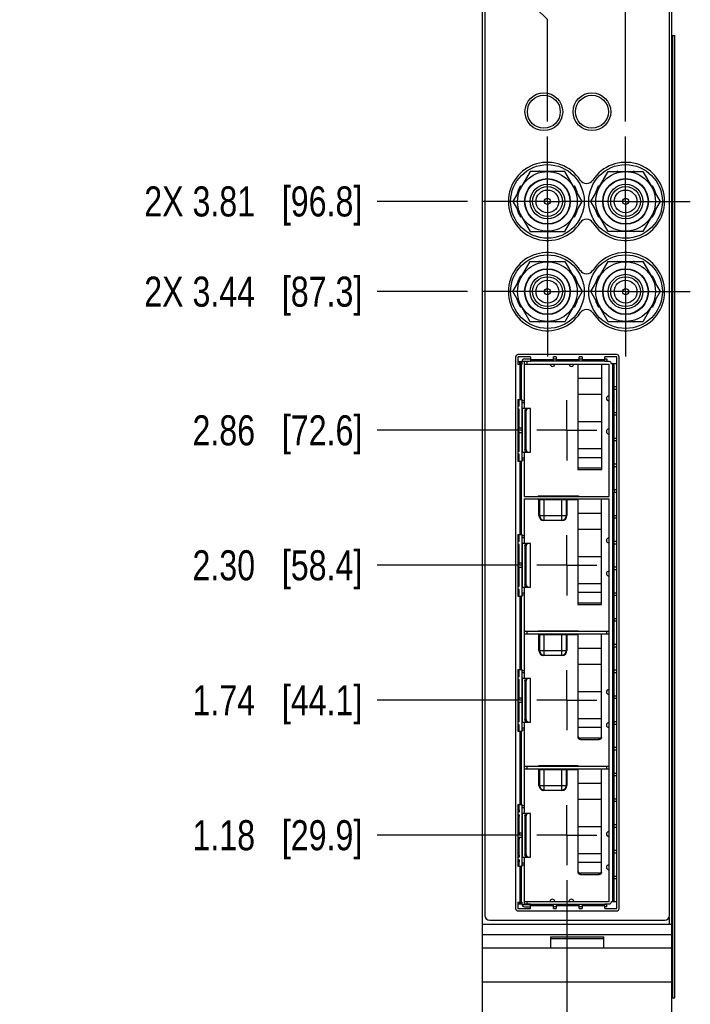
# Model space of a CAD drawing. Header units: inches. Extents: x 0.2 to 16.8, y 0.2 to 10.8.
# Tile 3 of 14: x 3.3 to 6.1, y 4.1 to 8.2. Entities that reach past the tile are written whole.
import ezdxf

# ---------------------------------------------------------------- set-up
doc = ezdxf.new("R2010")
doc.units = ezdxf.units.IN
doc.header["$LTSCALE"] = 0.935
doc.header["$MEASUREMENT"] = 0
doc.linetypes.add('CENTER', pattern=[0.6, 0.375, -0.075, 0.075, -0.075])
doc.layers.get('0').update_dxf_attribs({"linetype": 'CONTINUOUS'})
for name, color, linetype in [('02___PRT_ALL_AXES', 7, 'CONTINUOUS'), ('DEFAULT_1', 7, 'CENTER'), ('DIMENSIONS', 7, 'CONTINUOUS')]:
    doc.layers.add(name, color=color, linetype=linetype)
doc.styles.get("Standard").update_dxf_attribs({"font": 'txt', "width": 0.8})
doc.dimstyles.new('DIMSTYLE_1', dxfattribs={"dimtxt": 0.125, "dimasz": 0.18, "dimexe": 0.125, "dimexo": 0.0625, "dimgap": 0.09, "dimtad": 0, "dimtih": 1, "dimtoh": 1, "dimzin": 4, "dimdsep": 46, "dimtxsty": 'STANDARD', "dimblk": '_FILLED', "dimblk1": '_FILLED', "dimblk2": '_FILLED', "dimcen": 0.09, "dimadec": 0, "dimazin": 0, "dimtp": 0.005, "dimtm": 0.005, "dimtfac": 1, "dimtofl": 0, "dimtmove": 0, "dimatfit": 3, "dimldrblk": '_FILLED', "dimfxl": 1, "dimtolj": 1, "dimtzin": 4, "dimarcsym": 0})

# ---------------------------------------------------------------- blocks, each defined once
blk = doc.blocks.new('*D0')
at = {"layer": 'DIMENSIONS', "color": 2, "linetype": 'CONTINUOUS'}
blk.add_line((5.3886, 4.8328), (4.7878, 4.8328), dxfattribs=at)
at = {"layer": 'DIMENSIONS', "color": 2, "linetype": 'CONTINUOUS', "insert": (4.7253, 4.8953), "char_height": 0.125, "width": 1.125, "attachment_point": 3, "line_spacing_factor": 0.9}
blk.add_mtext('1.18{\\Ftxt.shx;\\W1.000000;\\H0.125000; }[29.9]', dxfattribs=at)
blk = doc.blocks.new('_FILLED')
at = {"color": 0, "linetype": 'BYBLOCK'}
blk.add_solid([(0, 0), (-1, 0.174), (-1, -0.174)], dxfattribs=at)
blk = doc.blocks.new('*D2')
at = {"layer": 'DIMENSIONS', "color": 2, "linetype": 'CONTINUOUS'}
blk.add_line((5.3886, 5.3938), (4.7878, 5.3938), dxfattribs=at)
at = {"layer": 'DIMENSIONS', "color": 2, "linetype": 'CONTINUOUS', "insert": (4.7253, 5.4563), "char_height": 0.125, "width": 1.125, "attachment_point": 3, "line_spacing_factor": 0.9}
blk.add_mtext('1.74{\\Ftxt.shx;\\W1.000000;\\H0.125000; }[44.1]', dxfattribs=at)
blk = doc.blocks.new('*D3')
at = {"layer": 'DIMENSIONS', "color": 2, "linetype": 'CONTINUOUS'}
blk.add_line((5.3886, 5.9548), (4.7878, 5.9548), dxfattribs=at)
at = {"layer": 'DIMENSIONS', "color": 2, "linetype": 'CONTINUOUS', "insert": (4.7253, 6.0173), "char_height": 0.125, "width": 1.125, "attachment_point": 3, "line_spacing_factor": 0.9}
blk.add_mtext('2.30{\\Ftxt.shx;\\W1.000000;\\H0.125000; }[58.4]', dxfattribs=at)
blk = doc.blocks.new('*D4')
at = {"layer": 'DIMENSIONS', "color": 2, "linetype": 'CONTINUOUS'}
blk.add_line((5.3886, 6.5158), (4.7878, 6.5158), dxfattribs=at)
at = {"layer": 'DIMENSIONS', "color": 2, "linetype": 'CONTINUOUS', "insert": (4.7253, 6.5783), "char_height": 0.125, "width": 1.125, "attachment_point": 3, "line_spacing_factor": 0.9}
blk.add_mtext('2.86{\\Ftxt.shx;\\W1.000000;\\H0.125000; }[72.6]', dxfattribs=at)
blk = doc.blocks.new('*D5')
at = {"layer": 'DIMENSIONS', "color": 2, "linetype": 'CONTINUOUS'}
blk.add_line((5.1634, 7.4673), (4.7878, 7.4673), dxfattribs=at)
at = {"layer": 'DIMENSIONS', "color": 2, "linetype": 'CONTINUOUS', "insert": (4.7253, 7.5298), "char_height": 0.125, "width": 1.425, "attachment_point": 3, "line_spacing_factor": 0.9}
blk.add_mtext('2X 3.81{\\Ftxt.shx;\\W1.000000;\\H0.125000; }[96.8]', dxfattribs=at)
blk = doc.blocks.new('*D6')
at = {"layer": 'DIMENSIONS', "color": 2, "linetype": 'CONTINUOUS'}
blk.add_line((5.1634, 7.0923), (4.7878, 7.0923), dxfattribs=at)
at = {"layer": 'DIMENSIONS', "color": 2, "linetype": 'CONTINUOUS', "insert": (4.7253, 7.1548), "char_height": 0.125, "width": 1.425, "attachment_point": 3, "line_spacing_factor": 0.9}
blk.add_mtext('2X 3.44{\\Ftxt.shx;\\W1.000000;\\H0.125000; }[87.3]', dxfattribs=at)
blk = doc.blocks.new('*D7')
at = {"layer": 'DIMENSIONS', "color": 2, "linetype": 'CONTINUOUS'}
blk.add_line((5.3072, 8.4774), (4.7878, 8.4774), dxfattribs=at)
at = {"layer": 'DIMENSIONS', "color": 2, "linetype": 'CONTINUOUS', "insert": (4.7253, 8.5399), "char_height": 0.125, "width": 1.225, "attachment_point": 3, "line_spacing_factor": 0.9}
blk.add_mtext('4.82{\\Ftxt.shx;\\W1.000000;\\H0.125000; }[122.5]', dxfattribs=at)
blk = doc.blocks.new('*D8')
at = {"layer": 'DIMENSIONS', "color": 2, "linetype": 'CONTINUOUS'}
for p, q in [((4.9518, 8.7024), (4.793, 8.7024)), ((5.0756, 8.5994), (4.9518, 8.7024)), ((5.1628, 8.5994), (5.0756, 8.5994))]:
    blk.add_line(p, q, dxfattribs=at)
at = {"layer": 'DIMENSIONS', "color": 2, "linetype": 'CONTINUOUS', "insert": (4.7305, 8.7649), "char_height": 0.125, "width": 1.225, "attachment_point": 3, "line_spacing_factor": 0.9}
blk.add_mtext('4.94{\\Ftxt.shx;\\W1.000000;\\H0.125000; }[125.6]', dxfattribs=at)
blk = doc.blocks.new('*D9')
at = {"layer": 'DIMENSIONS', "color": 2, "linetype": 'CONTINUOUS'}
for p, q in [((5.5761, 4.6453), (5.5761, 3.9785)), ((5.5761, 3.9785), (5.6957, 3.8294)), ((5.6957, 3.8294), (5.6957, 3.0239))]:
    blk.add_line(p, q, dxfattribs=at)
at = {"layer": 'DIMENSIONS', "color": 2, "linetype": 'CONTINUOUS', "insert": (5.6332, 2.9614), "char_height": 0.125, "width": 1.225, "attachment_point": 3, "rotation": 90, "line_spacing_factor": 0.9}
blk.add_mtext('4X .06{\\Ftxt.shx;\\W1.000000;\\H0.125000; }[1.4]', dxfattribs=at)
blk = doc.blocks.new('*D11')
at = {"layer": 'DIMENSIONS', "color": 2, "linetype": 'CONTINUOUS'}
blk.add_line((5.8203, 7.7992), (5.8203, 9.0369), dxfattribs=at)
at = {"layer": 'DIMENSIONS', "color": 2, "linetype": 'CONTINUOUS', "insert": (5.7578, 9.0994), "char_height": 0.125, "width": 1.225, "attachment_point": 1, "rotation": 90, "line_spacing_factor": 0.9}
blk.add_mtext('2X .30{\\Ftxt.shx;\\W1.000000;\\H0.125000; }[7.6]', dxfattribs=at)
blk = doc.blocks.new('*D12')
at = {"layer": 'DIMENSIONS', "color": 2, "linetype": 'CONTINUOUS'}
for p, q in [((5.3903, 8.3287), (5.3903, 9.0369)), ((5.4953, 8.223), (5.3903, 8.3287)), ((5.4953, 7.7992), (5.4953, 8.223))]:
    blk.add_line(p, q, dxfattribs=at)
at = {"layer": 'DIMENSIONS', "color": 2, "linetype": 'CONTINUOUS', "insert": (5.3278, 9.0994), "char_height": 0.125, "width": 1.325, "attachment_point": 1, "rotation": 90, "line_spacing_factor": 0.9}
blk.add_mtext('2X -.02{\\Ftxt.shx;\\W1.000000;\\H0.125000; }[0.6]', dxfattribs=at)

msp = doc.modelspace()

# ---------------------------------------------------------------- linework, layer by layer
at = {"color": 7, "linetype": 'CONTINUOUS'}
for p, q in [((5.2253, 3.4614), (5.2253, 8.5994)), ((6.0133, 3.4614), (6.0133, 8.5994)), ((5.2353, 8.5694), (5.2353, 4.4994)), ((6.0033, 4.4994), (6.0033, 8.5694)), ((6.0133, 8.1564), (6.025, 8.1564)), ((6.025, 4.1564), (6.025, 8.1564)), ((5.4231, 7.5923), (5.3509, 7.4673)), ((5.5674, 7.5923), (5.4231, 7.5923)), ((5.4618, 7.593), (5.4621, 7.5923)), ((5.5284, 7.5923), (5.5288, 7.593)), ((5.6396, 7.4673), (5.5674, 7.5923)), ((5.6759, 7.4673), (5.7481, 7.5923)), ((5.7481, 7.5923), (5.8924, 7.5923)), ((5.7868, 7.593), (5.7871, 7.5923)), ((5.8534, 7.5923), (5.8538, 7.593)), ((5.8924, 7.5923), (5.9646, 7.4673)), ((5.3827, 7.5325), (5.3876, 7.531)), ((5.6029, 7.531), (5.6078, 7.5325)), ((5.7077, 7.5325), (5.7126, 7.531)), ((5.9279, 7.531), (5.9328, 7.5325)), ((5.6209, 7.5008), (5.6204, 7.5006)), ((5.9459, 7.5008), (5.9454, 7.5006)), ((5.3509, 7.4673), (5.4231, 7.3423)), ((5.5674, 7.3423), (5.6396, 7.4673)), ((5.7481, 7.3423), (5.6759, 7.4673)), ((5.9646, 7.4673), (5.8924, 7.3423)), ((5.6204, 7.4341), (5.6209, 7.4338)), ((5.9454, 7.4341), (5.9459, 7.4338)), ((5.3876, 7.4037), (5.3827, 7.4022)), ((5.6078, 7.4022), (5.6029, 7.4037)), ((5.7126, 7.4037), (5.7077, 7.4022)), ((5.9328, 7.4022), (5.9279, 7.4037)), ((5.4231, 7.3423), (5.5674, 7.3423)), ((5.4621, 7.3423), (5.4618, 7.3417)), ((5.5288, 7.3417), (5.5284, 7.3423)), ((5.8924, 7.3423), (5.7481, 7.3423)), ((5.7871, 7.3423), (5.7868, 7.3417)), ((5.8538, 7.3417), (5.8534, 7.3423)), ((5.3509, 7.0923), (5.4231, 7.2173)), ((5.4231, 7.2173), (5.5674, 7.2173)), ((5.4618, 7.218), (5.4621, 7.2173)), ((5.5284, 7.2173), (5.5288, 7.218)), ((5.5674, 7.2173), (5.6396, 7.0923)), ((5.6759, 7.0923), (5.7481, 7.2173)), ((5.7481, 7.2173), (5.8924, 7.2173)), ((5.7868, 7.218), (5.7871, 7.2173)), ((5.8534, 7.2173), (5.8538, 7.218)), ((5.8924, 7.2173), (5.9646, 7.0923)), ((5.3827, 7.1575), (5.3876, 7.156)), ((5.6029, 7.156), (5.6078, 7.1575)), ((5.6209, 7.1258), (5.6204, 7.1256)), ((5.7077, 7.1575), (5.7126, 7.156)), ((5.9279, 7.156), (5.9328, 7.1575)), ((5.9459, 7.1258), (5.9454, 7.1256)), ((5.4231, 6.9673), (5.3509, 7.0923)), ((5.6396, 7.0923), (5.5674, 6.9673)), ((5.7481, 6.9673), (5.6759, 7.0923)), ((5.9646, 7.0923), (5.8924, 6.9673)), ((5.6204, 7.0591), (5.6209, 7.0588)), ((5.9454, 7.0591), (5.9459, 7.0588)), ((5.3876, 7.0287), (5.3827, 7.0272)), ((5.6078, 7.0272), (5.6029, 7.0287)), ((5.7126, 7.0287), (5.7077, 7.0272)), ((5.9328, 7.0272), (5.9279, 7.0287)), ((5.5674, 6.9673), (5.4231, 6.9673)), ((5.4621, 6.9673), (5.4618, 6.9667)), ((5.5288, 6.9667), (5.5284, 6.9673)), ((5.8924, 6.9673), (5.7481, 6.9673)), ((5.7871, 6.9673), (5.7868, 6.9667)), ((5.8538, 6.9667), (5.8534, 6.9673)), ((5.3628, 6.8198), (5.3628, 4.5288)), ((5.3728, 6.8198), (5.3728, 6.7914)), ((5.3728, 6.8013), (5.3901, 6.8013)), ((5.7828, 6.8308), (5.3738, 6.8308)), ((5.4251, 6.8208), (5.3738, 6.8208)), ((5.3803, 6.7914), (5.3803, 6.8013)), ((5.3842, 6.8013), (5.3842, 6.7914)), ((5.3901, 6.7914), (5.3901, 6.8032)), ((5.3901, 6.8032), (5.4251, 6.8032)), ((5.3999, 6.8131), (5.4251, 6.8131)), ((5.3999, 6.6064), (5.3999, 6.8032)), ((5.4251, 6.8013), (5.3999, 6.8013)), ((5.4251, 6.8208), (5.4251, 6.8013)), ((5.4251, 6.8044), (5.7346, 6.8044)), ((5.5204, 6.8044), (5.5204, 6.8208)), ((5.5322, 6.8208), (5.5204, 6.8208)), ((5.5204, 6.8131), (5.5322, 6.8131)), ((5.5322, 6.8208), (5.5322, 6.8044)), ((5.6275, 6.8044), (5.6275, 6.8208)), ((5.6393, 6.8208), (5.6275, 6.8208)), ((5.6275, 6.8131), (5.6393, 6.8131)), ((5.6393, 6.8208), (5.6393, 6.8044)), ((5.7346, 6.8013), (5.7346, 6.8208)), ((5.7828, 6.8208), (5.7346, 6.8208)), ((5.7346, 6.8131), (5.7417, 6.8131)), ((5.7346, 6.8032), (5.7417, 6.8032)), ((5.7523, 6.8013), (5.7346, 6.8013)), ((5.7417, 6.8131), (5.7417, 6.8013)), ((5.7838, 4.5288), (5.7838, 6.8198)), ((5.7938, 4.5288), (5.7938, 6.8198)), ((5.3728, 6.7914), (5.3901, 6.7914)), ((5.3869, 6.6436), (5.3869, 6.7914)), ((5.3999, 6.7914), (5.7523, 6.7914)), ((5.6224, 6.7914), (5.6224, 6.3527)), ((5.721, 6.3527), (5.721, 6.7914)), ((5.7523, 6.2403), (5.7523, 6.7914)), ((5.7621, 6.7914), (5.7621, 6.7928)), ((5.7838, 6.7928), (5.7621, 6.7928)), ((5.7653, 6.7928), (5.7653, 4.5558)), ((5.7653, 6.6975), (5.7838, 6.6975)), ((5.7838, 6.6857), (5.7653, 6.6857)), ((5.772, 6.6975), (5.772, 6.6857)), ((5.3728, 6.6436), (5.3728, 6.3877)), ((5.3728, 6.6436), (5.3901, 6.6436)), ((5.3782, 6.6158), (5.3782, 6.6436)), ((5.3901, 6.3877), (5.3901, 6.6436)), ((5.7523, 6.6586), (5.7505, 6.6586)), ((5.7505, 6.6389), (5.7505, 6.5208)), ((5.3782, 6.6158), (5.3728, 6.6158)), ((5.3782, 6.604), (5.3728, 6.604)), ((5.3782, 6.5221), (5.3782, 6.604)), ((5.3999, 6.63), (5.3901, 6.63)), ((5.4255, 6.6064), (5.3901, 6.6064)), ((5.4019, 6.5966), (5.4019, 6.4351)), ((5.4071, 6.4351), (5.4071, 6.5966)), ((5.4255, 6.4253), (5.4255, 6.6064)), ((5.7653, 6.5905), (5.7838, 6.5905)), ((5.772, 6.5905), (5.772, 6.5786)), ((5.7838, 6.5786), (5.7653, 6.5786)), ((5.3782, 6.5221), (5.3728, 6.5221)), ((5.3782, 6.5103), (5.3728, 6.5103)), ((5.3782, 6.5257), (5.3901, 6.5257)), ((5.3782, 6.4284), (5.3782, 6.5103)), ((5.3901, 6.506), (5.3782, 6.506)), ((5.7523, 6.5011), (5.7505, 6.5011)), ((5.7653, 6.4834), (5.7838, 6.4834)), ((5.7838, 6.4716), (5.7653, 6.4716)), ((5.772, 6.4834), (5.772, 6.4716)), ((5.3782, 6.4284), (5.3728, 6.4284)), ((5.3782, 6.4166), (5.3728, 6.4166)), ((5.3728, 6.3877), (5.3901, 6.3877)), ((5.3782, 6.3877), (5.3782, 6.4166)), ((5.3869, 6.0826), (5.3869, 6.3877)), ((5.3901, 6.4253), (5.4255, 6.4253)), ((5.3901, 6.4017), (5.3999, 6.4017)), ((5.3999, 6.2403), (5.3999, 6.4253)), ((5.721, 6.3584), (5.6224, 6.3584)), ((5.6224, 6.3527), (5.721, 6.3527)), ((5.7653, 6.3763), (5.7838, 6.3763)), ((5.7838, 6.3645), (5.7653, 6.3645)), ((5.772, 6.3763), (5.772, 6.3645)), ((5.7653, 6.2692), (5.7838, 6.2692)), ((5.774, 6.2574), (5.774, 6.2692)), ((5.3999, 6.2403), (5.7523, 6.2403)), ((5.3999, 6.0454), (5.3999, 6.2304)), ((5.3999, 6.2304), (5.7523, 6.2304)), ((5.6216, 6.2426), (5.4602, 6.2426)), ((5.4602, 6.2284), (5.6216, 6.2284)), ((5.4787, 6.2304), (5.4787, 6.2284)), ((5.5574, 6.2304), (5.5574, 6.2284)), ((5.6224, 6.2304), (5.6224, 5.7917)), ((5.7208, 5.7917), (5.7208, 6.2304)), ((5.7523, 4.5572), (5.7523, 6.2304)), ((5.7838, 6.2574), (5.7653, 6.2574)), ((5.7653, 6.1621), (5.7838, 6.1621)), ((5.7838, 6.1503), (5.7653, 6.1503)), ((5.772, 6.1621), (5.772, 6.1503)), ((5.3728, 6.0826), (5.3728, 5.8267)), ((5.3728, 6.0826), (5.3901, 6.0826)), ((5.3782, 6.0536), (5.3782, 6.0826)), ((5.3901, 5.8267), (5.3901, 6.0826)), ((5.3999, 6.069), (5.3901, 6.069)), ((5.7523, 6.068), (5.7505, 6.068)), ((5.3782, 6.0536), (5.3728, 6.0536)), ((5.3782, 6.0418), (5.3728, 6.0418)), ((5.3782, 5.9599), (5.3782, 6.0418)), ((5.4255, 6.0454), (5.3901, 6.0454)), ((5.4019, 6.0355), (5.4019, 5.8741)), ((5.4071, 5.8741), (5.4071, 6.0355)), ((5.4255, 5.8643), (5.4255, 6.0454)), ((5.7505, 6.0483), (5.7505, 5.9302)), ((5.7653, 6.055), (5.7838, 6.055)), ((5.7838, 6.0432), (5.7653, 6.0432)), ((5.772, 6.055), (5.772, 6.0432)), ((5.3782, 5.9599), (5.3728, 5.9599)), ((5.3782, 5.9481), (5.3728, 5.9481)), ((5.3782, 5.9647), (5.3901, 5.9647)), ((5.3782, 5.8662), (5.3782, 5.9481)), ((5.3901, 5.945), (5.3782, 5.945)), ((5.7653, 5.9479), (5.7838, 5.9479)), ((5.7838, 5.9361), (5.7653, 5.9361)), ((5.772, 5.9479), (5.772, 5.9361)), ((5.7523, 5.9105), (5.7505, 5.9105)), ((5.3782, 5.8662), (5.3728, 5.8662)), ((5.3782, 5.8544), (5.3728, 5.8544)), ((5.3782, 5.8267), (5.3782, 5.8544)), ((5.3901, 5.8643), (5.4255, 5.8643)), ((5.3999, 5.4843), (5.3999, 5.8643)), ((5.3728, 5.8267), (5.3901, 5.8267)), ((5.3869, 5.5216), (5.3869, 5.8267)), ((5.3901, 5.8406), (5.3999, 5.8406)), ((5.7653, 5.8408), (5.7838, 5.8408)), ((5.7838, 5.829), (5.7653, 5.829)), ((5.772, 5.8408), (5.772, 5.829)), ((5.7208, 5.7973), (5.6224, 5.7973)), ((5.6224, 5.7917), (5.7208, 5.7917)), ((5.7653, 5.7338), (5.7838, 5.7338)), ((5.772, 5.7338), (5.772, 5.7284)), ((5.7653, 5.7284), (5.774, 5.7284)), ((5.7838, 5.7219), (5.7653, 5.7219)), ((5.774, 5.7219), (5.774, 5.7284)), ((5.7523, 5.6792), (5.3999, 5.6792)), ((5.3999, 5.6694), (5.7523, 5.6694)), ((5.6216, 5.6816), (5.4602, 5.6816)), ((5.4602, 5.6674), (5.6216, 5.6674)), ((5.4787, 5.6694), (5.4787, 5.6674)), ((5.5574, 5.6674), (5.5574, 5.6694)), ((5.6224, 5.6694), (5.6224, 5.2393)), ((5.7208, 5.2393), (5.7208, 5.6694)), ((5.7653, 5.6267), (5.7838, 5.6267)), ((5.7838, 5.6149), (5.7653, 5.6149)), ((5.772, 5.6267), (5.772, 5.6149)), ((5.3728, 5.5216), (5.3901, 5.5216)), ((5.3728, 5.5216), (5.3728, 5.2656)), ((5.3782, 5.4914), (5.3728, 5.4914)), ((5.3782, 5.4914), (5.3782, 5.5216)), ((5.3901, 5.2656), (5.3901, 5.5216)), ((5.3999, 5.508), (5.3901, 5.508)), ((5.7653, 5.5196), (5.7838, 5.5196)), ((5.7838, 5.5078), (5.7653, 5.5078)), ((5.772, 5.5196), (5.772, 5.5078)), ((5.3782, 5.4796), (5.3728, 5.4796)), ((5.3782, 5.3977), (5.3782, 5.4796)), ((5.4255, 5.4843), (5.3901, 5.4843)), ((5.4019, 5.4745), (5.4019, 5.3131)), ((5.4071, 5.3131), (5.4071, 5.4745)), ((5.4255, 5.3032), (5.4255, 5.4843)), ((5.3782, 5.4036), (5.3901, 5.4036)), ((5.7523, 5.4381), (5.7505, 5.4381)), ((5.7505, 5.4184), (5.7505, 5.3003)), ((5.7653, 5.4125), (5.7838, 5.4125)), ((5.772, 5.4125), (5.772, 5.4007)), ((5.3782, 5.3977), (5.3728, 5.3977)), ((5.3782, 5.3859), (5.3728, 5.3859)), ((5.3782, 5.304), (5.3782, 5.3859)), ((5.3901, 5.384), (5.3782, 5.384)), ((5.7838, 5.4007), (5.7653, 5.4007)), ((5.3782, 5.304), (5.3728, 5.304)), ((5.3782, 5.2922), (5.3728, 5.2922)), ((5.3782, 5.2656), (5.3782, 5.2922)), ((5.3901, 5.3032), (5.4255, 5.3032)), ((5.3999, 4.9233), (5.3999, 5.3032)), ((5.7523, 5.2806), (5.7505, 5.2806)), ((5.7653, 5.3054), (5.7838, 5.3054)), ((5.7838, 5.2936), (5.7653, 5.2936)), ((5.772, 5.3054), (5.772, 5.2936)), ((5.3728, 5.2656), (5.3901, 5.2656)), ((5.3869, 4.9605), (5.3869, 5.2656)), ((5.3901, 5.2796), (5.3999, 5.2796)), ((5.711, 5.2363), (5.6322, 5.2363)), ((5.6322, 5.2307), (5.711, 5.2307)), ((5.7653, 5.1983), (5.7838, 5.1983)), ((5.772, 5.1983), (5.772, 5.1865)), ((5.7838, 5.1865), (5.7653, 5.1865)), ((5.7523, 5.1182), (5.3999, 5.1182)), ((5.6216, 5.1206), (5.4602, 5.1206)), ((5.3999, 5.1084), (5.7523, 5.1084)), ((5.4602, 5.1064), (5.6216, 5.1064)), ((5.4787, 5.1084), (5.4787, 5.1064)), ((5.5574, 5.1064), (5.5574, 5.1084)), ((5.6224, 5.1084), (5.6224, 4.6783)), ((5.7208, 4.6783), (5.7208, 5.1084)), ((5.7653, 5.0912), (5.7838, 5.0912)), ((5.7838, 5.0794), (5.7653, 5.0794)), ((5.772, 5.0912), (5.772, 5.0794)), ((5.3728, 4.9605), (5.3901, 4.9605)), ((5.3728, 4.9605), (5.3728, 4.7046)), ((5.3782, 4.9367), (5.3782, 4.9605)), ((5.3901, 4.7046), (5.3901, 4.9605)), ((5.7653, 4.9842), (5.7838, 4.9842)), ((5.7838, 4.9723), (5.7653, 4.9723)), ((5.772, 4.9842), (5.772, 4.9723)), ((5.3771, 4.9292), (5.3728, 4.9292)), ((5.3771, 4.9174), (5.3728, 4.9174)), ((5.3999, 4.9469), (5.3901, 4.9469)), ((5.3903, 4.9233), (5.3901, 4.9233)), ((5.4255, 4.9233), (5.3903, 4.9233)), ((5.4019, 4.9135), (5.4019, 4.7521)), ((5.4071, 4.7521), (5.4071, 4.9135)), ((5.4255, 4.7422), (5.4255, 4.9233)), ((5.3782, 4.843), (5.3782, 4.9099)), ((5.7653, 4.8771), (5.7838, 4.8771)), ((5.772, 4.8771), (5.772, 4.8653)), ((5.3771, 4.8355), (5.3728, 4.8355)), ((5.3782, 4.8426), (5.3901, 4.8426)), ((5.7523, 4.8475), (5.7505, 4.8475)), ((5.7838, 4.8653), (5.7653, 4.8653)), ((5.3771, 4.8237), (5.3728, 4.8237)), ((5.3901, 4.8229), (5.3776, 4.8229)), ((5.3782, 4.7493), (5.3782, 4.8162)), ((5.7505, 4.8279), (5.7505, 4.7097)), ((5.7653, 4.77), (5.7838, 4.77)), ((5.7838, 4.7582), (5.7653, 4.7582)), ((5.772, 4.77), (5.772, 4.7582)), ((5.3771, 4.7418), (5.3728, 4.7418)), ((5.3771, 4.73), (5.3728, 4.73)), ((5.3782, 4.7046), (5.3782, 4.7225)), ((5.3901, 4.7422), (5.4255, 4.7422)), ((5.3901, 4.7186), (5.3999, 4.7186)), ((5.3999, 4.5454), (5.3999, 4.7422)), ((5.3728, 4.7046), (5.3901, 4.7046)), ((5.3869, 4.5544), (5.3869, 4.7046)), ((5.711, 4.6753), (5.6322, 4.6753)), ((5.6322, 4.6696), (5.711, 4.6696)), ((5.7523, 4.6901), (5.7505, 4.6901)), ((5.7653, 4.6629), (5.7838, 4.6629)), ((5.7838, 4.6511), (5.7653, 4.6511)), ((5.772, 4.6629), (5.772, 4.6511)), ((5.3728, 4.5544), (5.3901, 4.5544)), ((5.3728, 4.5544), (5.3728, 4.5288)), ((5.3728, 4.5473), (5.3901, 4.5473)), ((5.3803, 4.5473), (5.3803, 4.5544)), ((5.3842, 4.5473), (5.3842, 4.5544)), ((5.3901, 4.5454), (5.3901, 4.5544)), ((5.3901, 4.5454), (5.4251, 4.5454)), ((5.3999, 4.5572), (5.7523, 4.5572)), ((5.3999, 4.5473), (5.4251, 4.5473)), ((5.4251, 4.5278), (5.4251, 4.5473)), ((5.7346, 4.5442), (5.4251, 4.5442)), ((5.5204, 4.5278), (5.5204, 4.5442)), ((5.5322, 4.5442), (5.5322, 4.5278)), ((5.6275, 4.5278), (5.6275, 4.5442)), ((5.6393, 4.5442), (5.6393, 4.5278)), ((5.7346, 4.5473), (5.7523, 4.5473)), ((5.7346, 4.5278), (5.7346, 4.5473)), ((5.7417, 4.5454), (5.7346, 4.5454)), ((5.7417, 4.5355), (5.7417, 4.5473)), ((5.7838, 4.5558), (5.762, 4.5558)), ((5.7621, 4.5558), (5.7621, 4.5572)), ((5.3738, 4.5278), (5.4251, 4.5278)), ((5.3738, 4.5178), (5.7828, 4.5178)), ((5.3999, 4.5355), (5.4251, 4.5355)), ((5.5322, 4.5355), (5.5204, 4.5355)), ((5.5204, 4.5278), (5.5322, 4.5278)), ((5.6393, 4.5355), (5.6275, 4.5355)), ((5.6275, 4.5278), (5.6393, 4.5278)), ((5.7417, 4.5355), (5.7346, 4.5355)), ((5.7346, 4.5278), (5.7828, 4.5278)), ((5.2253, 4.4634), (6.0133, 4.4634)), ((5.2553, 4.4794), (5.9833, 4.4794)), ((5.2253, 4.4204), (6.0133, 4.4204)), ((5.5093, 4.4104), (5.7293, 4.4104)), ((5.5093, 4.3634), (5.5093, 4.4104)), ((5.5093, 4.4034), (5.7293, 4.4034)), ((5.7293, 4.3634), (5.7293, 4.4104)), ((6.0133, 4.3634), (5.2253, 4.3634)), ((5.2253, 4.2234), (6.0133, 4.2234)), ((6.0157, 4.1564), (6.025, 4.1564))]:
    msp.add_line(p, q, dxfattribs=at)
at = {"color": 9, "linetype": 'CONTINUOUS'}
for p, q in [((6.0162, 4.1564), (6.0162, 8.1564)), ((6.0248, 4.1564), (6.0248, 8.1564)), ((5.4098, 6.8013), (5.4098, 6.7914)), ((5.4251, 6.81), (5.5204, 6.81)), ((5.5322, 6.81), (5.6275, 6.81)), ((5.6393, 6.81), (5.7346, 6.81)), ((5.3814, 6.6436), (5.3814, 6.7914)), ((5.7709, 6.7928), (5.7709, 6.6975)), ((5.6224, 6.7324), (5.721, 6.7324)), ((5.7709, 6.6857), (5.7709, 6.5905)), ((5.3901, 6.6399), (5.3999, 6.6399)), ((5.721, 6.6646), (5.6224, 6.6646)), ((5.3903, 6.6064), (5.3903, 6.4253)), ((5.4071, 6.5966), (5.4019, 6.5966)), ((5.6224, 6.5519), (5.721, 6.5519)), ((5.7709, 6.5786), (5.7709, 6.4834)), ((5.7709, 6.4716), (5.7709, 6.3763)), ((5.4019, 6.4351), (5.4071, 6.4351)), ((5.721, 6.439), (5.6224, 6.439)), ((5.3814, 6.0826), (5.3814, 6.3877)), ((5.3999, 6.3918), (5.3901, 6.3918)), ((5.6224, 6.4035), (5.721, 6.4035)), ((5.7709, 6.3645), (5.7709, 6.2692)), ((5.4602, 6.1615), (5.4602, 6.2284)), ((5.4619, 6.2284), (5.4619, 6.1615)), ((5.4806, 6.2284), (5.4806, 6.1411)), ((5.5554, 6.1411), (5.5554, 6.2284)), ((5.5742, 6.1615), (5.5742, 6.2284)), ((5.5759, 6.2284), (5.5759, 6.1615)), ((5.7709, 6.2574), (5.7709, 6.1621)), ((5.4602, 6.1615), (5.5759, 6.1615)), ((5.4806, 6.1428), (5.5554, 6.1428)), ((5.5554, 6.1411), (5.4806, 6.1411)), ((5.6224, 6.1714), (5.7208, 6.1714)), ((5.7709, 6.1503), (5.7709, 6.055)), ((5.7208, 6.1036), (5.6224, 6.1036)), ((5.3901, 6.0788), (5.3999, 6.0788)), ((5.3903, 6.0454), (5.3903, 5.8643)), ((5.4071, 6.0355), (5.4019, 6.0355)), ((5.7709, 6.0432), (5.7709, 5.9479)), ((5.6224, 5.9909), (5.7208, 5.9909)), ((5.7709, 5.9361), (5.7709, 5.8408)), ((5.4019, 5.8741), (5.4071, 5.8741)), ((5.7208, 5.878), (5.6224, 5.878)), ((5.3814, 5.5216), (5.3814, 5.8267)), ((5.3999, 5.8308), (5.3901, 5.8308)), ((5.6224, 5.8425), (5.7208, 5.8425)), ((5.7709, 5.829), (5.7709, 5.7338)), ((5.7709, 5.7219), (5.7709, 5.6267)), ((5.4098, 5.6792), (5.4098, 5.6694)), ((5.4602, 5.6005), (5.4602, 5.6674)), ((5.4619, 5.6674), (5.4619, 5.6005)), ((5.4806, 5.6674), (5.4806, 5.58)), ((5.5554, 5.58), (5.5554, 5.6674)), ((5.5742, 5.6005), (5.5742, 5.6674)), ((5.5759, 5.6674), (5.5759, 5.6005)), ((5.7425, 5.6694), (5.7425, 5.6792)), ((5.6224, 5.6103), (5.7208, 5.6103)), ((5.7709, 5.6149), (5.7709, 5.5196)), ((5.4602, 5.6005), (5.5759, 5.6005)), ((5.4806, 5.5817), (5.5554, 5.5817)), ((5.5554, 5.58), (5.4806, 5.58)), ((5.7208, 5.5426), (5.6224, 5.5426)), ((5.3901, 5.5178), (5.3999, 5.5178)), ((5.7709, 5.5078), (5.7709, 5.4125)), ((5.3903, 5.4843), (5.3903, 5.3032)), ((5.4071, 5.4745), (5.4019, 5.4745)), ((5.6224, 5.4298), (5.7208, 5.4298)), ((5.7709, 5.4007), (5.7709, 5.3054)), ((5.4019, 5.3131), (5.4071, 5.3131)), ((5.7208, 5.3169), (5.6224, 5.3169)), ((5.6224, 5.2815), (5.7208, 5.2815)), ((5.7709, 5.2936), (5.7709, 5.1983)), ((5.3814, 4.9605), (5.3814, 5.2656)), ((5.3999, 5.2698), (5.3901, 5.2698)), ((5.6322, 5.2363), (5.6322, 5.2307)), ((5.711, 5.2307), (5.711, 5.2363)), ((5.7709, 5.1865), (5.7709, 5.0912)), ((5.4098, 5.1182), (5.4098, 5.1084)), ((5.7425, 5.1084), (5.7425, 5.1182)), ((5.4602, 5.0395), (5.4602, 5.1064)), ((5.4619, 5.1064), (5.4619, 5.0395)), ((5.4806, 5.1064), (5.4806, 5.019)), ((5.5554, 5.019), (5.5554, 5.1064)), ((5.5742, 5.0395), (5.5742, 5.1064)), ((5.5759, 5.1064), (5.5759, 5.0395)), ((5.7709, 5.0794), (5.7709, 4.9842)), ((5.4602, 5.0395), (5.5759, 5.0395)), ((5.6224, 5.0493), (5.7208, 5.0493)), ((5.4806, 5.0207), (5.5554, 5.0207)), ((5.5554, 5.019), (5.4806, 5.019)), ((5.3901, 4.9568), (5.3999, 4.9568)), ((5.7208, 4.9816), (5.6224, 4.9816)), ((5.7709, 4.9723), (5.7709, 4.8771)), ((5.3903, 4.9233), (5.3903, 4.7422)), ((5.4071, 4.9135), (5.4019, 4.9135)), ((5.6224, 4.8688), (5.7208, 4.8688)), ((5.7709, 4.8653), (5.7709, 4.77)), ((5.4019, 4.7521), (5.4071, 4.7521)), ((5.7208, 4.7559), (5.6224, 4.7559)), ((5.7709, 4.7582), (5.7709, 4.6629)), ((5.3999, 4.7088), (5.3901, 4.7088)), ((5.6224, 4.7205), (5.7208, 4.7205)), ((5.3814, 4.5544), (5.3814, 4.7046)), ((5.6322, 4.6753), (5.6322, 4.6696)), ((5.711, 4.6696), (5.711, 4.6753)), ((5.7709, 4.6511), (5.7709, 4.5558)), ((5.4098, 4.5572), (5.4098, 4.5473)), ((5.5204, 4.5386), (5.4251, 4.5386)), ((5.6275, 4.5386), (5.5322, 4.5386)), ((5.7346, 4.5386), (5.6393, 4.5386)), ((6.0013, 4.4919), (6.0013, 4.4634))]:
    msp.add_line(p, q, dxfattribs=at)
at = {"color": 7, "linetype": 'CONTINUOUS'}
for centre, radius in [((5.4803, 7.8402), 0.0785), ((5.4803, 7.8402), 0.0685), ((5.6803, 7.8402), 0.0785), ((5.6803, 7.8402), 0.0685), ((5.4953, 7.4673), 0.124), ((5.8203, 7.4673), 0.124), ((5.4953, 7.4673), 0.095), ((5.4953, 7.4673), 0.072), ((5.8203, 7.4673), 0.095), ((5.8203, 7.4673), 0.072), ((5.4953, 7.4673), 0.062), ((5.8203, 7.4673), 0.062), ((5.4953, 7.4673), 0.0125), ((5.8203, 7.4673), 0.0125), ((5.4953, 7.0923), 0.124), ((5.8203, 7.0923), 0.124), ((5.4953, 7.0923), 0.095), ((5.4953, 7.0923), 0.072), ((5.8203, 7.0923), 0.095), ((5.8203, 7.0923), 0.072), ((5.4953, 7.0923), 0.062), ((5.8203, 7.0923), 0.062), ((5.4953, 7.0923), 0.0125), ((5.8203, 7.0923), 0.0125)]:
    msp.add_circle(centre, radius, dxfattribs=at)
for centre, radius, start, end in [((5.4953, 7.4673), 0.1625, 32.9959, 327.0041), ((5.8203, 7.4673), 0.1625, 212.9959, 147.0041), ((5.4953, 7.4673), 0.13, 104.9332, 105.8311), ((5.4953, 7.4673), 0.13, 74.1689, 75.0668), ((5.8203, 7.4673), 0.13, 104.9332, 105.8311), ((5.8203, 7.4673), 0.13, 74.1689, 75.0668), ((5.4953, 7.4673), 0.13, 149.9332, 165.0668), ((5.4953, 7.4673), 0.13, 14.9332, 30.0668), ((5.6578, 7.5729), 0.0312, 212.9959, 327.0041), ((5.8203, 7.4673), 0.13, 149.9332, 165.0668), ((5.8203, 7.4673), 0.13, 14.9332, 30.0668), ((5.4953, 7.4673), 0.13, 194.9332, 210.0668), ((5.4953, 7.4673), 0.13, 329.9332, 345.0668), ((5.8203, 7.4673), 0.13, 194.9332, 210.0668), ((5.8203, 7.4673), 0.13, 329.9332, 345.0668), ((5.6578, 7.3618), 0.0312, 32.9959, 147.0041), ((5.4953, 7.4673), 0.13, 254.225, 255.0668), ((5.4953, 7.4673), 0.13, 284.9332, 285.775), ((5.8203, 7.4673), 0.13, 254.225, 255.0668), ((5.8203, 7.4673), 0.13, 284.9332, 285.775), ((5.4953, 7.0923), 0.1625, 32.9959, 327.0041), ((5.8203, 7.0923), 0.1625, 212.9959, 147.0041), ((5.4953, 7.0923), 0.13, 104.9332, 105.8311), ((5.4953, 7.0923), 0.13, 74.1689, 75.0668), ((5.8203, 7.0923), 0.13, 104.9332, 105.8311), ((5.8203, 7.0923), 0.13, 74.1689, 75.0668), ((5.6578, 7.1979), 0.0312, 212.9959, 327.0041), ((5.4953, 7.0923), 0.13, 149.9332, 165.0668), ((5.4953, 7.0923), 0.13, 14.9332, 30.0668), ((5.8203, 7.0923), 0.13, 149.9332, 165.0668), ((5.8203, 7.0923), 0.13, 14.9332, 30.0668), ((5.4953, 7.0923), 0.13, 194.9332, 210.0668), ((5.4953, 7.0923), 0.13, 329.9332, 345.0668), ((5.8203, 7.0923), 0.13, 194.9332, 210.0668), ((5.8203, 7.0923), 0.13, 329.9332, 345.0668), ((5.6578, 6.9868), 0.0312, 32.9959, 147.0041), ((5.4953, 7.0923), 0.13, 254.225, 255.0668), ((5.4953, 7.0923), 0.13, 284.9332, 285.775), ((5.8203, 7.0923), 0.13, 254.225, 255.0668), ((5.8203, 7.0923), 0.13, 284.9332, 285.775), ((5.3738, 6.8198), 0.011, 90, 180), ((5.3738, 6.8198), 0.001, 90, 180), ((5.3999, 6.8032), 0.00984, 90, 180), ((5.7523, 6.7914), 0.00984, 8.0396, 90), ((5.7828, 6.8198), 0.011, 0, 90), ((5.7828, 6.8198), 0.001, 0, 90), ((5.5161, 6.7916), 0.00984, 180, 358.854), ((5.5948, 6.7916), 0.00984, 181.146, 360), ((5.7505, 6.6487), 0.00984, 90, 270), ((5.7505, 6.5109), 0.00984, 90, 270), ((5.4602, 6.2355), 0.00709, 90, 137.4996), ((5.4602, 6.2355), 0.00709, 227.669, 270), ((5.6216, 6.2355), 0.00709, 42.5662, 90), ((5.6216, 6.2355), 0.00709, 270, 276.7891), ((5.7505, 6.0582), 0.00984, 90, 270), ((5.7505, 5.9204), 0.00984, 90, 270), ((5.4602, 5.6745), 0.00709, 90, 137.4996), ((5.4602, 5.6745), 0.00709, 227.669, 270), ((5.6216, 5.6745), 0.00709, 42.5662, 90), ((5.6216, 5.6745), 0.00709, 270, 276.7891), ((5.7505, 5.4282), 0.00984, 90, 270), ((5.7505, 5.2905), 0.00984, 90, 270), ((5.4602, 5.1135), 0.00709, 90, 137.4996), ((5.6216, 5.1135), 0.00709, 42.5662, 90), ((5.4602, 5.1135), 0.00709, 227.669, 270), ((5.6216, 5.1135), 0.00709, 270, 276.7891), ((5.7505, 4.8377), 0.00984, 90, 270), ((5.7505, 4.6999), 0.00984, 90, 270), ((5.3999, 4.5454), 0.00984, 180, 270), ((5.5161, 4.557), 0.00984, 1.146, 180), ((5.5948, 4.557), 0.00984, 0, 178.854), ((5.7523, 4.5572), 0.00984, 270, 351.9602), ((5.3738, 4.5288), 0.011, 180, 270), ((5.3738, 4.5288), 0.001, 180, 270), ((5.7828, 4.5288), 0.011, 270, 360), ((5.7828, 4.5288), 0.001, 270, 360), ((5.2553, 4.4994), 0.02, 180, 270), ((5.9833, 4.4994), 0.02, 270, 360)]:
    msp.add_arc(centre, radius, start, end, dxfattribs=at)
at = {"color": 9, "linetype": 'CONTINUOUS'}
for centre, radius, start, end in [((5.4806, 6.1615), 0.0205, 180, 270), ((5.4806, 6.1615), 0.0188, 180, 270), ((5.5554, 6.1615), 0.0205, 270, 360), ((5.5554, 6.1615), 0.0188, 270, 360), ((5.4806, 5.6005), 0.0205, 180, 270), ((5.4806, 5.6005), 0.0188, 180, 270), ((5.5554, 5.6005), 0.0205, 270, 360), ((5.5554, 5.6005), 0.0188, 270, 360), ((5.4806, 5.0395), 0.0205, 180, 270), ((5.4806, 5.0395), 0.0188, 180, 270), ((5.5554, 5.0395), 0.0205, 270, 360), ((5.5554, 5.0395), 0.0188, 270, 360)]:
    msp.add_arc(centre, radius, start, end, dxfattribs=at)
at = {"color": 7, "linetype": 'CONTINUOUS'}
for points, knots in [([(5.4019, 6.5966), (5.4019, 6.5972), (5.4021, 6.5997), (5.4032, 6.6021), (5.4043, 6.6036)], [0, 0, 0, 0, 0.259043, 1, 1, 1, 1]), ([(5.4043, 6.6036), (5.4047, 6.604), (5.406, 6.6054), (5.408, 6.6064), (5.4094, 6.6064)], [0, 0, 0, 0, 0.28936, 1, 1, 1, 1]), ([(5.4148, 6.6064), (5.4138, 6.6064), (5.4118, 6.6058), (5.4093, 6.6036), (5.4075, 6.6004), (5.4071, 6.5978), (5.4071, 6.5966)], [0, 0, 0, 0, 0.208116, 0.449905, 0.718446, 1, 1, 1, 1]), ([(5.4043, 6.4281), (5.4039, 6.4286), (5.4025, 6.4307), (5.4019, 6.4332), (5.4019, 6.4351)], [0, 0, 0, 0, 0.240426, 1, 1, 1, 1]), ([(5.4094, 6.4253), (5.4089, 6.4253), (5.407, 6.4256), (5.4053, 6.4269), (5.4043, 6.4281)], [0, 0, 0, 0, 0.215798, 1, 1, 1, 1]), ([(5.4071, 6.4351), (5.4071, 6.4339), (5.4075, 6.4313), (5.4093, 6.4281), (5.4118, 6.4259), (5.4138, 6.4253), (5.4148, 6.4253)], [0, 0, 0, 0, 0.281555, 0.550114, 0.791908, 1, 1, 1, 1]), ([(5.4019, 6.0355), (5.4019, 6.0362), (5.4021, 6.0387), (5.4032, 6.0411), (5.4043, 6.0425)], [0, 0, 0, 0, 0.259043, 1, 1, 1, 1]), ([(5.4043, 6.0425), (5.4047, 6.043), (5.406, 6.0444), (5.408, 6.0454), (5.4094, 6.0454)], [0, 0, 0, 0, 0.28936, 1, 1, 1, 1]), ([(5.4148, 6.0454), (5.4138, 6.0454), (5.4118, 6.0448), (5.4093, 6.0426), (5.4075, 6.0393), (5.4071, 6.0368), (5.4071, 6.0355)], [0, 0, 0, 0, 0.208116, 0.449905, 0.718446, 1, 1, 1, 1]), ([(5.4043, 5.8671), (5.4039, 5.8676), (5.4025, 5.8697), (5.4019, 5.8722), (5.4019, 5.8741)], [0, 0, 0, 0, 0.240426, 1, 1, 1, 1]), ([(5.4094, 5.8643), (5.4089, 5.8643), (5.407, 5.8646), (5.4053, 5.8659), (5.4043, 5.8671)], [0, 0, 0, 0, 0.215798, 1, 1, 1, 1]), ([(5.4071, 5.8741), (5.4071, 5.8728), (5.4075, 5.8703), (5.4093, 5.8671), (5.4118, 5.8649), (5.4138, 5.8643), (5.4148, 5.8643)], [0, 0, 0, 0, 0.281555, 0.550114, 0.791908, 1, 1, 1, 1]), ([(5.4019, 5.4745), (5.4019, 5.4752), (5.4021, 5.4776), (5.4032, 5.4801), (5.4043, 5.4815)], [0, 0, 0, 0, 0.259043, 1, 1, 1, 1]), ([(5.4043, 5.4815), (5.4047, 5.482), (5.406, 5.4834), (5.408, 5.4843), (5.4094, 5.4843)], [0, 0, 0, 0, 0.28936, 1, 1, 1, 1]), ([(5.4148, 5.4843), (5.4138, 5.4843), (5.4118, 5.4837), (5.4093, 5.4815), (5.4075, 5.4783), (5.4071, 5.4758), (5.4071, 5.4745)], [0, 0, 0, 0, 0.208116, 0.449905, 0.718446, 1, 1, 1, 1]), ([(5.4043, 5.3061), (5.4039, 5.3066), (5.4025, 5.3086), (5.4019, 5.3112), (5.4019, 5.3131)], [0, 0, 0, 0, 0.240426, 1, 1, 1, 1]), ([(5.4094, 5.3032), (5.4089, 5.3032), (5.407, 5.3035), (5.4053, 5.3049), (5.4043, 5.3061)], [0, 0, 0, 0, 0.215798, 1, 1, 1, 1]), ([(5.4071, 5.3131), (5.4071, 5.3118), (5.4075, 5.3093), (5.4093, 5.3061), (5.4118, 5.3039), (5.4138, 5.3032), (5.4148, 5.3032)], [0, 0, 0, 0, 0.281555, 0.550114, 0.791908, 1, 1, 1, 1]), ([(5.6224, 5.2451), (5.6224, 5.2439), (5.6229, 5.2415), (5.6259, 5.2375), (5.6297, 5.2363), (5.6322, 5.2363)], [0, 0, 0, 0, 0.245324, 0.489578, 1, 1, 1, 1]), ([(5.6252, 5.2331), (5.6244, 5.2339), (5.6229, 5.2358), (5.6224, 5.2381), (5.6224, 5.2393)], [0, 0, 0, 0, 0.501469, 1, 1, 1, 1]), ([(5.711, 5.2363), (5.7134, 5.2363), (5.7173, 5.2375), (5.7203, 5.2415), (5.7208, 5.2439), (5.7208, 5.2451)], [0, 0, 0, 0, 0.510447, 0.754694, 1, 1, 1, 1]), ([(5.7208, 5.2393), (5.7208, 5.2381), (5.7203, 5.2358), (5.7188, 5.2339), (5.7179, 5.2331)], [0, 0, 0, 0, 0.498523, 1, 1, 1, 1]), ([(5.6322, 5.2307), (5.6316, 5.2307), (5.6291, 5.2309), (5.6266, 5.2319), (5.6252, 5.2331)], [0, 0, 0, 0, 0.258214, 1, 1, 1, 1]), ([(5.7179, 5.2331), (5.7175, 5.2327), (5.7154, 5.2313), (5.7128, 5.2307), (5.711, 5.2307)], [0, 0, 0, 0, 0.243391, 1, 1, 1, 1]), ([(5.3782, 4.9367), (5.3782, 4.9358), (5.3782, 4.934), (5.378, 4.9317), (5.3777, 4.9302), (5.3774, 4.9294), (5.3772, 4.9292), (5.3771, 4.9292)], [0, 0, 0, 0, 0.371768, 0.688336, 0.90412, 0.96584, 1, 1, 1, 1]), ([(5.3771, 4.9174), (5.3772, 4.9174), (5.3774, 4.9172), (5.3777, 4.9165), (5.378, 4.915), (5.3782, 4.9127), (5.3782, 4.9109), (5.3782, 4.9099)], [0, 0, 0, 0, 0.03416, 0.09588, 0.311664, 0.628232, 1, 1, 1, 1]), ([(5.4019, 4.9135), (5.4019, 4.9141), (5.4021, 4.9166), (5.4032, 4.9191), (5.4043, 4.9205)], [0, 0, 0, 0, 0.259043, 1, 1, 1, 1]), ([(5.4043, 4.9205), (5.4047, 4.9209), (5.406, 4.9223), (5.408, 4.9233), (5.4094, 4.9233)], [0, 0, 0, 0, 0.289357, 1, 1, 1, 1]), ([(5.4148, 4.9233), (5.4138, 4.9233), (5.4118, 4.9227), (5.4093, 4.9205), (5.4075, 4.9173), (5.4071, 4.9148), (5.4071, 4.9135)], [0, 0, 0, 0, 0.208116, 0.449905, 0.718446, 1, 1, 1, 1]), ([(5.3782, 4.843), (5.3782, 4.8421), (5.3782, 4.8403), (5.378, 4.838), (5.3777, 4.8365), (5.3774, 4.8357), (5.3772, 4.8355), (5.3771, 4.8355)], [0, 0, 0, 0, 0.371768, 0.688336, 0.90412, 0.96584, 1, 1, 1, 1]), ([(5.3771, 4.8237), (5.3772, 4.8237), (5.3774, 4.8235), (5.3777, 4.8228), (5.378, 4.8213), (5.3782, 4.819), (5.3782, 4.8172), (5.3782, 4.8162)], [0, 0, 0, 0, 0.03416, 0.09588, 0.311664, 0.628232, 1, 1, 1, 1]), ([(5.3782, 4.7493), (5.3782, 4.7484), (5.3782, 4.7466), (5.378, 4.7443), (5.3777, 4.7428), (5.3774, 4.742), (5.3772, 4.7418), (5.3771, 4.7418)], [0, 0, 0, 0, 0.371768, 0.688336, 0.90412, 0.96584, 1, 1, 1, 1]), ([(5.4043, 4.7451), (5.4039, 4.7455), (5.4025, 4.7476), (5.4019, 4.7502), (5.4019, 4.7521)], [0, 0, 0, 0, 0.240427, 1, 1, 1, 1]), ([(5.4071, 4.7521), (5.4071, 4.7508), (5.4075, 4.7483), (5.4093, 4.745), (5.4118, 4.7428), (5.4138, 4.7422), (5.4148, 4.7422)], [0, 0, 0, 0, 0.281555, 0.550114, 0.791908, 1, 1, 1, 1]), ([(5.3771, 4.73), (5.3772, 4.73), (5.3774, 4.7298), (5.3777, 4.7291), (5.378, 4.7276), (5.3782, 4.7253), (5.3782, 4.7235), (5.3782, 4.7225)], [0, 0, 0, 0, 0.03416, 0.09588, 0.311664, 0.628232, 1, 1, 1, 1]), ([(5.4094, 4.7422), (5.4089, 4.7422), (5.407, 4.7425), (5.4053, 4.7439), (5.4043, 4.7451)], [0, 0, 0, 0, 0.215806, 1, 1, 1, 1]), ([(5.6224, 4.6841), (5.6224, 4.6829), (5.6229, 4.6805), (5.6259, 4.6765), (5.6297, 4.6753), (5.6322, 4.6753)], [0, 0, 0, 0, 0.245324, 0.489578, 1, 1, 1, 1]), ([(5.6252, 4.6721), (5.6244, 4.6728), (5.6229, 4.6747), (5.6224, 4.6771), (5.6224, 4.6783)], [0, 0, 0, 0, 0.501469, 1, 1, 1, 1]), ([(5.6322, 4.6696), (5.6316, 4.6696), (5.6291, 4.6698), (5.6266, 4.6709), (5.6252, 4.6721)], [0, 0, 0, 0, 0.258214, 1, 1, 1, 1]), ([(5.711, 4.6753), (5.7134, 4.6753), (5.7173, 4.6765), (5.7203, 4.6805), (5.7208, 4.6829), (5.7208, 4.6841)], [0, 0, 0, 0, 0.510447, 0.754694, 1, 1, 1, 1]), ([(5.7179, 4.6721), (5.7175, 4.6717), (5.7154, 4.6702), (5.7128, 4.6696), (5.711, 4.6696)], [0, 0, 0, 0, 0.243391, 1, 1, 1, 1]), ([(5.7208, 4.6783), (5.7208, 4.6771), (5.7203, 4.6747), (5.7188, 4.6728), (5.7179, 4.6721)], [0, 0, 0, 0, 0.498523, 1, 1, 1, 1])]:
    msp.add_open_spline(points, degree=3, knots=knots, dxfattribs=at)
at = {"layer": '02___PRT_ALL_AXES', "color": 7, "linetype": 'CONTINUOUS'}
for p, q in [((5.3701, 7.5006), (5.3696, 7.5008)), ((5.6951, 7.5006), (5.6946, 7.5008)), ((5.3696, 7.4338), (5.3701, 7.4341)), ((5.6946, 7.4338), (5.6951, 7.4341)), ((5.3701, 7.1256), (5.3696, 7.1258)), ((5.6951, 7.1256), (5.6946, 7.1258)), ((5.3696, 7.0588), (5.3701, 7.0591)), ((5.6946, 7.0588), (5.6951, 7.0591))]:
    msp.add_line(p, q, dxfattribs=at)
for centre, radius in [((5.4953, 7.4673), 0.153), ((5.8203, 7.4673), 0.153), ((5.4953, 7.4673), 0.0935), ((5.8203, 7.4673), 0.0935), ((5.4953, 7.4673), 0.0475), ((5.8203, 7.4673), 0.0475), ((5.4953, 7.0923), 0.153), ((5.8203, 7.0923), 0.153), ((5.4953, 7.0923), 0.0935), ((5.8203, 7.0923), 0.0935), ((5.4953, 7.0923), 0.0475), ((5.8203, 7.0923), 0.0475)]:
    msp.add_circle(centre, radius, dxfattribs=at)
at = {"layer": 'DEFAULT_1', "color": 7, "linetype": 'CENTER'}
for p, q in [((5.4953, 7.4673), (5.4953, 7.7367)), ((5.8203, 7.4673), (5.8203, 7.7367)), ((5.4953, 7.4673), (5.2259, 7.4673)), ((5.4953, 7.4673), (5.4953, 7.198)), ((5.4953, 7.4673), (5.5509, 7.4673)), ((5.8203, 7.4673), (5.5509, 7.4673)), ((5.8203, 7.4673), (5.8203, 7.198)), ((5.8203, 7.4673), (6.0896, 7.4673)), ((5.4953, 7.0923), (5.4953, 7.198)), ((5.8203, 7.0923), (5.8203, 7.198)), ((5.4953, 7.0923), (5.2259, 7.0923)), ((5.4953, 7.0923), (5.4953, 6.823)), ((5.4953, 7.0923), (5.5509, 7.0923)), ((5.8203, 7.0923), (5.5509, 7.0923)), ((5.8203, 7.0923), (5.8203, 6.823)), ((5.8203, 7.0923), (6.0896, 7.0923)), ((5.5761, 6.5158), (5.5761, 6.6408)), ((5.5761, 6.5158), (5.4511, 6.5158)), ((5.5761, 6.5158), (5.5761, 6.3908)), ((5.5761, 6.5158), (5.7011, 6.5158)), ((5.5761, 5.9548), (5.5761, 6.0798)), ((5.5761, 5.9548), (5.4511, 5.9548)), ((5.5761, 5.9548), (5.5761, 5.8298)), ((5.5761, 5.9548), (5.7011, 5.9548)), ((5.5761, 5.3938), (5.5761, 5.5188)), ((5.5761, 5.3938), (5.4511, 5.3938)), ((5.5761, 5.3938), (5.7011, 5.3938)), ((5.5761, 5.3938), (5.5761, 5.2688)), ((5.5761, 4.8328), (5.5761, 4.9578)), ((5.5761, 4.8328), (5.4511, 4.8328)), ((5.5761, 4.8328), (5.7011, 4.8328)), ((5.5761, 4.8328), (5.5761, 4.7078))]:
    msp.add_line(p, q, dxfattribs=at)

# ---------------------------------------------------------------- dimensions: what is measured, and where the dimension line sits
at = {"layer": 'DIMENSIONS', "color": 2, "linetype": 'CONTINUOUS'}
for feature_location, offset, dtype, origin, text, picture, middle in [((5.4953, 7.7992), (-0.105, 1.2377), 0, (5.5193, 7.7367), '2X -<>', '*D12', (5.3903, 9.7619)), ((5.8203, 7.7992), (0, 1.2377), 1, (5.5193, 7.7367), '2X <>', '*D11', (5.8203, 9.7119)), ((5.1634, 7.4673), (-0.3757, 0), 0, (5.2259, 3.6564), '2X <>', '*D5', (4.0128, 7.4673)), ((5.1634, 7.0923), (-0.3757, 0), 0, (5.2259, 3.6564), '2X <>', '*D6', (4.0128, 7.0923)), ((5.5761, 4.6453), (0.1196, -1.6213), 0, (5.5193, 3.5069), '4X <>', '*D9', (5.6957, 2.3489))]:
    dim = msp.add_ordinate_dim(feature_location=feature_location, offset=offset, dtype=dtype, origin=origin, text=text, dimstyle='DIMSTYLE_1', override={"dimtad": 1, "dimtih": 0, "dimtoh": 0}, dxfattribs=at)
    dim.commit()
    dim.dimension.update_dxf_attribs({"geometry": picture, "text_midpoint": middle})
for feature_location, offset, origin, picture, middle in [((5.1628, 8.5994), (-0.3698, 0.1031), (5.2253, 3.6564), '*D8', (4.118, 8.7024)), ((5.3072, 8.4774), (-0.5195, 0), (5.3697, 3.6564), '*D7', (4.1128, 8.4774)), ((5.3886, 6.5158), (-0.6009, 0), (5.4511, 3.6564), '*D4', (4.1628, 6.5158)), ((5.3886, 5.9548), (-0.6009, 0), (5.4511, 3.6564), '*D3', (4.1628, 5.9548)), ((5.3886, 5.3938), (-0.6009, 0), (5.4511, 3.6564), '*D2', (4.1628, 5.3938)), ((5.3886, 4.8328), (-0.6009, 0), (5.3697, 3.6564), '*D0', (4.1628, 4.8328))]:
    dim = msp.add_ordinate_dim(feature_location=feature_location, offset=offset, dtype=0, origin=origin, dimstyle='DIMSTYLE_1', override={"dimtad": 1, "dimtih": 0, "dimtoh": 0}, dxfattribs=at)
    dim.commit()
    dim.dimension.update_dxf_attribs({"geometry": picture, "text_midpoint": middle})

doc.saveas('drawing.dxf')
